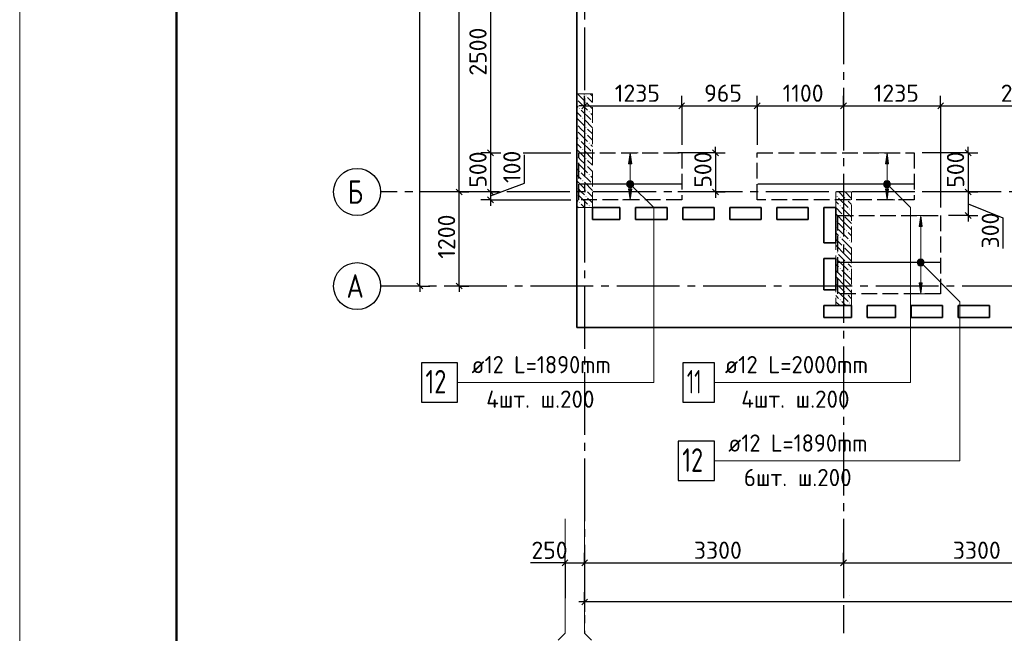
# Model space of a CAD drawing. Header units: millimetres. Extents: x 40580 to 1930067, y -240640 to 81020.
# Tile 78 of 256: x 393302 to 405850, y -224149 to -216321. Entities that reach past the tile are written whole.
import ezdxf

# ---------------------------------------------------------------- set-up
doc = ezdxf.new("R2010")
doc.units = ezdxf.units.MM
for name, pattern in [('______2', [270, 200, -70]), ('______5', [1100, 800, -100, 100, -100]), ('CENTER', [2, 1.25, -0.25, 0.25, -0.25])]:
    doc.linetypes.add(name, pattern=pattern)
for name, color, linetype, lineweight in [('Standard', 7, 'Continuous', 25), ('ДОП Верх по Х', 7, 'Continuous', 25), ('ЖБ Перекрытие верхний уровень', 7, 'Continuous', 35), ('ОСИ', 7, 'CENTER', 15), ('Позиционная метка номер позиции', 7, 'Continuous', 13), ('Примечания', 7, 'Continuous', 13)]:
    doc.layers.add(name, color=color, linetype=linetype, lineweight=lineweight)
doc.layers.add('ЖБ Пилон', color=7, linetype='______2', lineweight=13, true_color=0xa0a0a0)
doc.layers.add('Размерная выноска', color=7, linetype='Continuous')
doc.styles.add('ISOCPEUR', font='isocpeur.ttf')

msp = doc.modelspace()

# ---------------------------------------------------------------- hatches: boundary and pattern name
at = {"layer": 'ДОП Верх по Х', "linetype": 'Continuous', "lineweight": 13, "transparency": 33554687}
for points in [[(401102.9, -218159.4), (401082.9, -218019.4), (401062.9, -218159.4)], [(404375.3, -218159.4), (404355.3, -218019.4), (404335.3, -218159.4)], [(404317.8, -218419.4), (404392.8, -218419.4), (404387.5, -218400.7)], [(404317.8, -218419.4), (404387.5, -218400.7), (404323, -218400.7)], [(404323, -218438.2), (404392.8, -218419.4), (404317.8, -218419.4)], [(404323, -218400.7), (404387.5, -218400.7), (404374, -218387.2)], [(404323, -218400.7), (404374, -218387.2), (404336.5, -218387.2)], [(404323, -218438.2), (404387.5, -218438.2), (404392.8, -218419.4)], [(404336.5, -218451.7), (404387.5, -218438.2), (404323, -218438.2)], [(404336.5, -218387.2), (404374, -218387.2), (404355.3, -218381.9)], [(404336.5, -218451.7), (404374, -218451.7), (404387.5, -218438.2)], [(404374, -218451.7), (404336.5, -218451.7), (404355.3, -218456.9)], [(404804.7, -218959.4), (404784.7, -218819.4), (404764.7, -218959.4)], [(404747.2, -219419.4), (404822.2, -219419.4), (404816.9, -219400.7)], [(404747.2, -219419.4), (404816.9, -219400.7), (404752.4, -219400.7)], [(404752.4, -219438.2), (404822.2, -219419.4), (404747.2, -219419.4)], [(404752.4, -219400.7), (404816.9, -219400.7), (404803.4, -219387.2)], [(404752.4, -219400.7), (404803.4, -219387.2), (404765.9, -219387.2)], [(404752.4, -219438.2), (404816.9, -219438.2), (404822.2, -219419.4)], [(404765.9, -219451.7), (404816.9, -219438.2), (404752.4, -219438.2)], [(404765.9, -219387.2), (404803.4, -219387.2), (404784.7, -219381.9)], [(404765.9, -219451.7), (404803.4, -219451.7), (404816.9, -219438.2)], [(404803.4, -219451.7), (404765.9, -219451.7), (404784.7, -219456.9)]]:
    msp.add_hatch(color=7, dxfattribs=at).paths.add_polyline_path(points)
for points in [[(401102.9, -218479.4), (401082.9, -218619.4), (401062.9, -218479.4)], [(404375.3, -218479.4), (404355.3, -218619.4), (404335.3, -218479.4)], [(404804.7, -219679.4), (404784.7, -219819.4), (404764.7, -219679.4)]]:
    msp.add_hatch(color=7, dxfattribs=at).paths.add_polyline_path(points, flags=16)
at = {"layer": 'ЖБ Пилон', "linetype": 'Continuous', "lineweight": -3, "transparency": 33554687}
for points in [[(400401.9, -217332.8), (400405.4, -217336.3), (400401.9, -217339.8)], [(400512.4, -217296.3), (400518.9, -217289.8), (400525.4, -217296.3), (400518.9, -217302.8)], [(400432.4, -217456.3), (400438.9, -217449.8), (400445.4, -217456.3), (400438.9, -217462.8)], [(400512.4, -217376.3), (400518.9, -217369.8), (400525.4, -217376.3), (400518.9, -217382.8)], [(400472.4, -217576.3), (400478.9, -217569.8), (400485.4, -217576.3), (400478.9, -217582.8)], [(400552.4, -217496.3), (400558.9, -217489.8), (400565.4, -217496.3), (400558.9, -217502.8)], [(400401.9, -217652.8), (400405.4, -217656.3), (400401.9, -217659.8)], [(400512.4, -217696.3), (400518.9, -217689.8), (400525.4, -217696.3), (400518.9, -217702.8)], [(400592.4, -217616.3), (400598.9, -217609.8), (400601.9, -217612.8), (400601.9, -217619.8), (400598.9, -217622.8)], [(400401.9, -217732.8), (400405.4, -217736.3), (400401.9, -217739.8)], [(400512.4, -217776.3), (400518.9, -217769.8), (400525.4, -217776.3), (400518.9, -217782.8)], [(400432.4, -217856.3), (400438.9, -217849.8), (400445.4, -217856.3), (400438.9, -217862.8)], [(400552.4, -217896.3), (400558.9, -217889.8), (400565.4, -217896.3), (400558.9, -217902.8)], [(400401.9, -218052.8), (400405.4, -218056.3), (400401.9, -218059.8)], [(400472.4, -217976.3), (400478.9, -217969.8), (400485.4, -217976.3), (400478.9, -217982.8)], [(400592.4, -218016.3), (400598.9, -218009.8), (400601.9, -218012.8), (400601.9, -218019.8), (400598.9, -218022.8)], [(400401.9, -218132.8), (400405.4, -218136.3), (400401.9, -218139.8)], [(400512.4, -218096.3), (400518.9, -218089.8), (400525.4, -218096.3), (400518.9, -218102.8)], [(400512.4, -218176.3), (400518.9, -218169.8), (400525.4, -218176.3), (400518.9, -218182.8)], [(400432.4, -218256.3), (400438.9, -218249.8), (400445.4, -218256.3), (400438.9, -218262.8)], [(400552.4, -218296.3), (400558.9, -218289.8), (400565.4, -218296.3), (400558.9, -218302.8)], [(400401.9, -218452.8), (400405.4, -218456.3), (400401.9, -218459.8)], [(400472.4, -218376.3), (400478.9, -218369.8), (400485.4, -218376.3), (400478.9, -218382.8)], [(400592.4, -218416.3), (400598.9, -218409.8), (400601.9, -218412.8), (400601.9, -218419.8), (400598.9, -218422.8)], [(400401.9, -218532.8), (400405.4, -218536.3), (400401.9, -218539.8)], [(400512.4, -218496.3), (400518.9, -218489.8), (400525.4, -218496.3), (400518.9, -218502.8)], [(400512.4, -218576.3), (400518.9, -218569.8), (400525.4, -218576.3), (400518.9, -218582.8)], [(403712.4, -218576.3), (403718.9, -218569.8), (403725.4, -218576.3), (403718.9, -218582.8)], [(400432.4, -218656.3), (400438.9, -218649.8), (400445.4, -218656.3), (400438.9, -218662.8)], [(400552.4, -218696.3), (400558.9, -218689.8), (400565.4, -218696.3), (400558.9, -218702.8)], [(403752.4, -218696.3), (403758.9, -218689.8), (403765.4, -218696.3), (403758.9, -218702.8)], [(403832.4, -218616.3), (403838.9, -218609.8), (403845.4, -218616.3), (403838.9, -218622.8)], [(403792.4, -218816.3), (403798.9, -218809.8), (403805.4, -218816.3), (403798.9, -218822.8)], [(403872.4, -218736.3), (403878.9, -218729.8), (403885.4, -218736.3), (403878.9, -218742.8)], [(403712.4, -218896.3), (403718.9, -218889.8), (403725.4, -218896.3), (403718.9, -218902.8)], [(403712.4, -218976.3), (403718.9, -218969.8), (403725.4, -218976.3), (403718.9, -218982.8)], [(403752.4, -219096.3), (403758.9, -219089.8), (403765.4, -219096.3), (403758.9, -219102.8)], [(403832.4, -219016.3), (403838.9, -219009.8), (403845.4, -219016.3), (403838.9, -219022.8)], [(403792.4, -219216.3), (403798.9, -219209.8), (403805.4, -219216.3), (403798.9, -219222.8)], [(403872.4, -219136.3), (403878.9, -219129.8), (403885.4, -219136.3), (403878.9, -219142.8)], [(403712.4, -219296.3), (403718.9, -219289.8), (403725.4, -219296.3), (403718.9, -219302.8)], [(403712.4, -219376.3), (403718.9, -219369.8), (403725.4, -219376.3), (403718.9, -219382.8)], [(403832.4, -219416.3), (403838.9, -219409.8), (403845.4, -219416.3), (403838.9, -219422.8)], [(403752.4, -219496.3), (403758.9, -219489.8), (403765.4, -219496.3), (403758.9, -219502.8)], [(403872.4, -219536.3), (403878.9, -219529.8), (403885.4, -219536.3), (403878.9, -219542.8)], [(403712.4, -219696.3), (403718.9, -219689.8), (403725.4, -219696.3), (403718.9, -219702.8)], [(403792.4, -219616.3), (403798.9, -219609.8), (403805.4, -219616.3), (403798.9, -219622.8)], [(403712.4, -219776.3), (403718.9, -219769.8), (403725.4, -219776.3), (403718.9, -219782.8)], [(403832.4, -219816.3), (403838.9, -219809.8), (403845.4, -219816.3), (403838.9, -219822.8)], [(403752.4, -219896.3), (403758.9, -219889.8), (403765.4, -219896.3), (403758.9, -219902.8)], [(403872.4, -219936.3), (403878.9, -219929.8), (403885.4, -219936.3), (403878.9, -219942.8)]]:
    msp.add_hatch(color=7, dxfattribs=at).paths.add_polyline_path(points, flags=16)
at = {"layer": 'Позиционная метка номер позиции', "linetype": 'Continuous', "lineweight": 13, "transparency": 33554687}
for points in [[(401039.7, -218408), (401071.5, -218376.2), (401051.1, -218387.6)], [(401071.5, -218376.2), (401039.7, -218408), (401039.7, -218430.9)], [(401071.5, -218376.2), (401039.7, -218430.9), (401094.4, -218376.2)], [(401094.4, -218376.2), (401039.7, -218430.9), (401051.1, -218451.3)], [(401094.4, -218376.2), (401051.1, -218451.3), (401114.8, -218387.6)], [(401114.8, -218387.6), (401051.1, -218451.3), (401071.5, -218462.7)], [(401114.8, -218387.6), (401071.5, -218462.7), (401126.2, -218408)], [(401126.2, -218408), (401071.5, -218462.7), (401094.4, -218462.7)], [(401126.2, -218408), (401094.4, -218462.7), (401126.2, -218430.9)], [(401126.2, -218430.9), (401094.4, -218462.7), (401114.8, -218451.3)], [(404312, -218408), (404343.8, -218376.2), (404323.5, -218387.6)], [(404343.8, -218376.2), (404312, -218408), (404312, -218430.9)], [(404343.8, -218376.2), (404312, -218430.9), (404366.7, -218376.2)], [(404366.7, -218376.2), (404312, -218430.9), (404323.5, -218451.3)], [(404366.7, -218376.2), (404323.5, -218451.3), (404387.1, -218387.6)], [(404387.1, -218387.6), (404323.5, -218451.3), (404343.8, -218462.7)], [(404387.1, -218387.6), (404343.8, -218462.7), (404398.5, -218408)], [(404398.5, -218408), (404343.8, -218462.7), (404366.7, -218462.7)], [(404398.5, -218408), (404366.7, -218462.7), (404398.5, -218430.9)], [(404398.5, -218430.9), (404366.7, -218462.7), (404387.1, -218451.3)], [(404741.4, -219408), (404773.2, -219376.2), (404752.9, -219387.6)], [(404773.2, -219376.2), (404741.4, -219408), (404741.4, -219430.9)], [(404773.2, -219376.2), (404741.4, -219430.9), (404796.1, -219376.2)], [(404796.1, -219376.2), (404741.4, -219430.9), (404752.9, -219451.3)], [(404796.1, -219376.2), (404752.9, -219451.3), (404816.5, -219387.6)], [(404816.5, -219387.6), (404752.9, -219451.3), (404773.2, -219462.7)], [(404816.5, -219387.6), (404773.2, -219462.7), (404828, -219408)], [(404828, -219408), (404773.2, -219462.7), (404796.1, -219462.7)], [(404828, -219408), (404796.1, -219462.7), (404828, -219430.9)], [(404828, -219430.9), (404796.1, -219462.7), (404816.5, -219451.3)]]:
    msp.add_hatch(color=7, dxfattribs=at).paths.add_polyline_path(points)

# ---------------------------------------------------------------- linework, layer by layer
at = {"layer": 'Standard', "color": 7, "linetype": 'Continuous', "lineweight": -3, "transparency": 33554687}
for p, q in [((398901.9, -218519.4), (398901.9, -213019.4)), ((399301.9, -215519.4), (399301.9, -218019.4)), ((400501.9, -217419.4), (400426.9, -217419.4)), ((400501.9, -217419.4), (401738.9, -217419.4)), ((401738.9, -217419.4), (402701.9, -217419.4)), ((402701.9, -217419.4), (403801.9, -217419.4)), ((403801.9, -217419.4), (405038.9, -217419.4)), ((405038.9, -217419.4), (407101.9, -217419.4)), ((402169, -218019.4), (402169, -217944.4)), ((405388.9, -218019.4), (405388.9, -217944.4)), ((399301.9, -218019.4), (399301.9, -218519.4)), ((399735, -218405.1), (399735, -218045.4)), ((402169, -218019.4), (402169, -218519.4)), ((405388.9, -218019.4), (405388.9, -218519.4)), ((399301.9, -218569.4), (399735, -218405.1)), ((399301.9, -218519.4), (399301.9, -218619.4)), ((402169, -218519.4), (402169, -218594.4)), ((399301.9, -218619.4), (399301.9, -218694.4)), ((405388.9, -218669.4), (405832.2, -218848.2)), ((405388.9, -218819.4), (405388.9, -218894.4)), ((405832.2, -218848.2), (405832.2, -219239.2)), ((398401.9, -219719.4), (398401.9, -219794.4)), ((398901.9, -219719.4), (398901.9, -219794.4)), ((400251.9, -223249.4), (400176.9, -223249.4)), ((400251.9, -223249.4), (400501.9, -223249.4)), ((400501.9, -223249.4), (403801.9, -223249.4)), ((403801.9, -223249.4), (407101.9, -223249.4)), ((400501.9, -223749.4), (400426.9, -223749.4)), ((442581.9, -223749.4), (400501.9, -223749.4))]:
    msp.add_line(p, q, dxfattribs=at)
at = {"layer": 'Standard', "color": 251, "linetype": 'Continuous', "lineweight": -3, "true_color": 0x656565, "transparency": 33554687}
for p, q in [((400501.9, -217419.4), (400501.9, -217294.4)), ((401738.9, -217419.4), (401738.9, -217294.4)), ((402701.9, -217419.4), (402701.9, -217294.4)), ((403801.9, -217419.4), (403801.9, -217294.4)), ((405038.9, -217419.4), (405038.9, -217294.4)), ((400501.9, -217419.4), (400501.9, -217544.4)), ((400501.9, -217419.4), (400501.9, -217419.4)), ((401738.9, -217419.4), (401738.9, -217544.4)), ((401738.9, -217419.4), (401738.9, -217919.4)), ((402701.9, -217419.4), (402701.9, -217544.4)), ((402701.9, -217419.4), (402701.9, -217919.4)), ((403801.9, -217419.4), (403801.9, -217544.4)), ((403801.9, -217419.4), (403801.9, -217429.9)), ((405038.9, -217419.4), (405038.9, -217544.4)), ((405038.9, -217419.4), (405038.9, -218719.4)), ((399301.9, -218019.4), (399176.9, -218019.4)), ((399301.9, -218019.4), (399426.9, -218019.4)), ((399301.9, -218019.4), (399433, -218019.4)), ((399718, -218019.4), (400326.9, -218019.4)), ((402169, -218019.4), (401688.9, -218019.4)), ((402169, -218019.4), (402044, -218019.4)), ((402169, -218019.4), (402294, -218019.4)), ((405388.9, -218019.4), (404801.9, -218019.4)), ((405388.9, -218019.4), (405263.9, -218019.4)), ((405388.9, -218019.4), (405513.9, -218019.4)), ((398901.9, -218519.4), (398776.9, -218519.4)), ((398901.9, -218519.4), (399026.9, -218519.4)), ((398901.9, -218519.4), (398901.9, -218519.4)), ((399301.9, -218519.4), (399176.9, -218519.4)), ((399301.9, -218519.4), (399426.9, -218519.4)), ((399301.9, -218519.4), (399301.9, -218519.4)), ((402169, -218519.4), (401688.9, -218519.4)), ((402169, -218519.4), (402044, -218519.4)), ((402169, -218519.4), (402294, -218519.4)), ((405388.9, -218519.4), (405263.9, -218519.4)), ((405388.9, -218519.4), (405513.9, -218519.4)), ((399301.9, -218619.4), (399176.9, -218619.4)), ((399301.9, -218619.4), (399426.9, -218619.4)), ((399301.9, -218619.4), (400326.9, -218619.4)), ((405388.9, -218819.4), (405138.9, -218819.4)), ((405388.9, -218819.4), (405263.9, -218819.4)), ((405388.9, -218819.4), (405513.9, -218819.4)), ((398401.9, -219719.4), (398276.9, -219719.4)), ((398401.9, -219719.4), (398526.9, -219719.4)), ((398401.9, -219719.4), (398401.9, -219719.4)), ((398901.9, -219719.4), (398776.9, -219719.4)), ((398901.9, -219719.4), (399026.9, -219719.4)), ((398901.9, -219719.4), (398901.9, -219719.4)), ((400251.9, -223249.4), (400251.9, -223124.4)), ((400501.9, -223249.4), (400501.9, -223124.4)), ((403801.9, -223249.4), (403801.9, -223124.4)), ((400251.9, -223249.4), (400251.9, -223374.4)), ((400251.9, -223249.4), (400251.9, -223701.7)), ((400501.9, -223249.4), (400501.9, -223374.4)), ((400501.9, -223249.4), (400501.9, -223701.7)), ((403801.9, -223249.4), (403801.9, -223374.4)), ((403801.9, -223249.4), (403801.9, -223701.7)), ((400501.9, -223749.4), (400501.9, -223624.4)), ((400501.9, -223749.4), (400501.9, -223874.4)), ((400501.9, -223749.4), (400501.9, -223749.4))]:
    msp.add_line(p, q, dxfattribs=at)
at = {"layer": 'Standard', "color": 7, "linetype": 'Continuous', "lineweight": 25, "transparency": 33554687}
for p, q in [((400464.4, -217456.9), (400539.4, -217381.9)), ((401701.4, -217456.9), (401776.4, -217381.9)), ((402664.4, -217456.9), (402739.4, -217381.9)), ((403764.4, -217456.9), (403839.4, -217381.9)), ((405001.4, -217456.9), (405076.4, -217381.9)), ((399264.4, -217981.9), (399339.4, -218056.9)), ((402131.5, -217981.9), (402206.5, -218056.9)), ((405351.4, -217981.9), (405426.4, -218056.9)), ((398939.4, -218556.9), (398864.4, -218481.9)), ((399264.4, -218481.9), (399339.4, -218556.9)), ((399264.4, -218581.9), (399339.4, -218656.9)), ((402131.5, -218481.9), (402206.5, -218556.9)), ((405351.4, -218481.9), (405426.4, -218556.9)), ((405351.4, -218781.9), (405426.4, -218856.9)), ((398439.4, -219756.9), (398364.4, -219681.9)), ((398939.4, -219756.9), (398864.4, -219681.9)), ((400214.4, -223286.9), (400289.4, -223211.9)), ((400464.4, -223286.9), (400539.4, -223211.9)), ((403764.4, -223286.9), (403839.4, -223211.9)), ((400539.4, -223711.9), (400464.4, -223786.9))]:
    msp.add_line(p, q, dxfattribs=at)
at = {"layer": 'Standard', "color": 7, "linetype": 'Continuous', "lineweight": 13, "transparency": 33554687}
for p, q in [((400251.9, -224149.4), (400251.9, -222687.4)), ((400501.9, -224149.4), (400501.9, -222687.4)), ((400251.9, -224149.4), (400164.1, -224237.3)), ((400501.9, -224149.4), (400589.8, -224237.3))]:
    msp.add_line(p, q, dxfattribs=at)
msp.add_lwpolyline([(393301.9, -240119.4), (452701.9, -240119.4), (452701.9, -198119.4), (393301.9, -198119.4), (393301.9, -240119.4)], close=True, dxfattribs=at)
at = {"layer": 'Standard', "color": 7, "linetype": 'Continuous', "lineweight": 50, "transparency": 33554687}
msp.add_lwpolyline([(395301.9, -198619.4), (452201.9, -198619.4), (452201.9, -239619.4), (395301.9, -239619.4), (395301.9, -198619.4)], close=True, dxfattribs=at)
at = {"layer": 'Standard', "color": 7, "linetype": 'Continuous', "lineweight": -3, "transparency": 33554687}
for points in [[(398401.9, -219719.4), (398401.9, -210883), (398401.9, -210883), (398401.9, -201219.4)], [(398901.9, -219719.4), (398901.9, -219464.2), (398901.9, -219464.2), (398901.9, -218519.4)], [(405388.9, -218519.4), (405388.9, -218558.1), (405388.9, -218558.1), (405388.9, -218643.1), (405388.9, -218643.1), (405388.9, -218819.4)]]:
    msp.add_lwpolyline(points, dxfattribs=at)
at = {"layer": 'Standard', "color": 251, "linetype": 'Continuous', "lineweight": -3, "true_color": 0x656565, "transparency": 33554687}
msp.add_lwpolyline([(405388.9, -218519.4), (405384.2, -218519.4), (405384.2, -218519.4), (404801.9, -218519.4)], dxfattribs=at)
at = {"layer": 'ДОП Верх по Х', "color": 251, "linetype": 'Continuous', "lineweight": 13, "true_color": 0x494949, "transparency": 33554687}
for p, q in [((401082.9, -218019.4), (400982.9, -218019.4)), ((401082.9, -218019.4), (401062.9, -218159.4)), ((401102.9, -218159.4), (401082.9, -218019.4)), ((401082.9, -218019.4), (401182.9, -218019.4)), ((401082.9, -218019.4), (401082.9, -218019.4)), ((404355.3, -218019.4), (404255.3, -218019.4)), ((404355.3, -218019.4), (404335.3, -218159.4)), ((404375.3, -218159.4), (404355.3, -218019.4)), ((404355.3, -218019.4), (404455.3, -218019.4)), ((404355.3, -218019.4), (404355.3, -218019.4)), ((401062.9, -218159.4), (401102.9, -218159.4)), ((401082.9, -218389.4), (401082.9, -218159.4)), ((404335.3, -218159.4), (404375.3, -218159.4)), ((404355.3, -218389.4), (404355.3, -218159.4)), ((401045.4, -218419.4), (401045.4, -218419.4)), ((401082.9, -218479.4), (401082.9, -218449.4)), ((401120.4, -218419.4), (401120.4, -218419.4)), ((404317.8, -218419.4), (404317.8, -218419.4)), ((404355.3, -218479.4), (404355.3, -218449.4)), ((404392.8, -218419.4), (404392.8, -218419.4)), ((401082.9, -218619.4), (401062.9, -218479.4)), ((401062.9, -218479.4), (401102.9, -218479.4)), ((401102.9, -218479.4), (401082.9, -218619.4)), ((404355.3, -218619.4), (404335.3, -218479.4)), ((404335.3, -218479.4), (404375.3, -218479.4)), ((404375.3, -218479.4), (404355.3, -218619.4)), ((401082.9, -218619.4), (400982.9, -218619.4)), ((401082.9, -218619.4), (401182.9, -218619.4)), ((401082.9, -218619.4), (401082.9, -218619.4)), ((404355.3, -218619.4), (404255.3, -218619.4)), ((404355.3, -218619.4), (404455.3, -218619.4)), ((404355.3, -218619.4), (404355.3, -218619.4)), ((404784.7, -218819.4), (404684.7, -218819.4)), ((404784.7, -218819.4), (404764.7, -218959.4)), ((404804.7, -218959.4), (404784.7, -218819.4)), ((404784.7, -218819.4), (404884.7, -218819.4)), ((404784.7, -218819.4), (404784.7, -218819.4)), ((404764.7, -218959.4), (404804.7, -218959.4)), ((404784.7, -219389.4), (404784.7, -218959.4)), ((404747.2, -219419.4), (404747.2, -219419.4)), ((404784.7, -219679.4), (404784.7, -219449.4)), ((404822.2, -219419.4), (404822.2, -219419.4)), ((404784.7, -219819.4), (404764.7, -219679.4)), ((404764.7, -219679.4), (404804.7, -219679.4)), ((404804.7, -219679.4), (404784.7, -219819.4)), ((404784.7, -219819.4), (404684.7, -219819.4)), ((404784.7, -219819.4), (404884.7, -219819.4)), ((404784.7, -219819.4), (404784.7, -219819.4))]:
    msp.add_line(p, q, dxfattribs=at)
at = {"layer": 'ДОП Верх по Х', "color": 7, "linetype": 'Continuous', "lineweight": -3, "transparency": 33554687}
for p, q in [((401732.9, -218419.4), (400432.9, -218419.4)), ((404695.9, -218419.4), (402707.9, -218419.4)), ((405032.9, -219419.4), (403732.9, -219419.4))]:
    msp.add_line(p, q, dxfattribs=at)
at = {"layer": 'ДОП Верх по Х', "color": 7, "linetype": 'Continuous', "lineweight": 13, "transparency": 33554687}
for p, q in [((399040.9, -220949.4), (401082.9, -220949.4)), ((402269.3, -220949.4), (404355.3, -220949.4)), ((402313.3, -221949.4), (404355.3, -221949.4))]:
    msp.add_line(p, q, dxfattribs=at)
at = {"layer": 'ДОП Верх по Х', "color": 7, "linetype": 'Continuous', "lineweight": 25, "transparency": 33554687}
for points in [[(398422.9, -221199.4), (398882.9, -221199.4), (398882.9, -220699.4), (398422.9, -220699.4), (398422.9, -221199.4)], [(401755.3, -221199.4), (402155.3, -221199.4), (402155.3, -220699.4), (401755.3, -220699.4), (401755.3, -221199.4)], [(401695.3, -222199.4), (402155.3, -222199.4), (402155.3, -221699.4), (401695.3, -221699.4), (401695.3, -222199.4)]]:
    msp.add_lwpolyline(points, dxfattribs=at)
at = {"layer": 'ДОП Верх по Х', "color": 251, "linetype": 'Continuous', "lineweight": 13, "true_color": 0x494949, "transparency": 33554687}
for centre in [(404355.3, -218419.4), (404784.7, -219419.4)]:
    msp.add_circle(centre, 37.5, dxfattribs=at)
at = {"layer": 'ЖБ Перекрытие верхний уровень', "transparency": 33554687}
for p, q in [((400401.9, -205619.4), (400401.9, -220249.4)), ((400601.9, -218869.4), (400601.9, -218719.4)), ((400601.9, -218719.4), (400951.9, -218719.4)), ((400951.9, -218719.4), (400951.9, -218869.4)), ((401151.9, -218869.4), (401151.9, -218719.4)), ((401151.9, -218719.4), (401551.9, -218719.4)), ((401551.9, -218719.4), (401551.9, -218869.4)), ((401751.9, -218869.4), (401751.9, -218719.4)), ((401751.9, -218719.4), (402151.9, -218719.4)), ((402151.9, -218719.4), (402151.9, -218869.4)), ((402351.9, -218869.4), (402351.9, -218719.4)), ((402351.9, -218719.4), (402751.9, -218719.4)), ((402751.9, -218719.4), (402751.9, -218869.4)), ((402951.9, -218869.4), (402951.9, -218719.4)), ((402951.9, -218719.4), (403351.9, -218719.4)), ((403351.9, -218719.4), (403351.9, -218869.4)), ((403551.9, -219169.4), (403551.9, -218719.4)), ((403551.9, -218719.4), (403701.9, -218719.4)), ((403701.9, -218719.4), (403701.9, -219169.4)), ((400951.9, -218869.4), (400601.9, -218869.4)), ((401551.9, -218869.4), (401151.9, -218869.4)), ((402151.9, -218869.4), (401751.9, -218869.4)), ((402751.9, -218869.4), (402351.9, -218869.4)), ((403351.9, -218869.4), (402951.9, -218869.4)), ((403701.9, -219169.4), (403551.9, -219169.4)), ((403551.9, -219769.4), (403551.9, -219369.4)), ((403551.9, -219369.4), (403701.9, -219369.4)), ((403701.9, -219369.4), (403701.9, -219769.4)), ((403701.9, -219769.4), (403551.9, -219769.4)), ((403551.9, -220119.4), (403551.9, -219969.4)), ((403551.9, -219969.4), (403901.9, -219969.4)), ((403901.9, -219969.4), (403901.9, -220119.4)), ((404101.9, -220119.4), (404101.9, -219969.4)), ((404101.9, -219969.4), (404461.9, -219969.4)), ((404461.9, -219969.4), (404461.9, -220119.4)), ((404661.9, -220119.4), (404661.9, -219969.4)), ((404661.9, -219969.4), (405061.9, -219969.4)), ((405061.9, -219969.4), (405061.9, -220119.4)), ((405261.9, -220119.4), (405261.9, -219969.4)), ((405261.9, -219969.4), (405661.9, -219969.4)), ((405661.9, -219969.4), (405661.9, -220119.4)), ((403901.9, -220119.4), (403551.9, -220119.4)), ((404461.9, -220119.4), (404101.9, -220119.4)), ((405061.9, -220119.4), (404661.9, -220119.4)), ((405661.9, -220119.4), (405261.9, -220119.4)), ((400401.9, -220249.4), (421541.9, -220249.4))]:
    msp.add_line(p, q, dxfattribs=at)
at = {"layer": 'ЖБ Пилон', "color": 253, "linetype": '______2', "lineweight": 13, "true_color": 0xa0a0a0, "transparency": 33554687}
for p, q in [((400401.9, -217269.4), (400401.9, -218719.4)), ((400601.9, -217269.4), (400401.9, -217269.4)), ((400601.9, -218719.4), (400601.9, -217269.4)), ((403701.9, -218519.4), (403701.9, -219969.4)), ((403901.9, -218519.4), (403701.9, -218519.4)), ((403901.9, -219969.4), (403901.9, -218519.4)), ((400401.9, -218719.4), (400601.9, -218719.4)), ((403701.9, -219969.4), (403901.9, -219969.4))]:
    msp.add_line(p, q, dxfattribs=at)
at = {"layer": 'ЖБ Пилон', "color": 9, "linetype": 'Continuous', "lineweight": -3, "true_color": 0xc7c7c7, "transparency": 33554687}
for p, q in [((400458.9, -217316.3), (400418.9, -217276.3)), ((400498.9, -217356.3), (400458.9, -217316.3)), ((400492, -217269.4), (400498.9, -217276.3)), ((400538.9, -217316.3), (400601.9, -217379.3)), ((400601.9, -217299.3), (400572, -217269.4)), ((400401.9, -217419.4), (400418.9, -217436.3)), ((400418.9, -217356.3), (400538.9, -217476.3)), ((400538.9, -217396.3), (400601.9, -217459.3)), ((400401.9, -217499.4), (400458.9, -217556.3)), ((400401.9, -217579.3), (400498.9, -217676.3)), ((400458.9, -217476.3), (400578.9, -217596.3)), ((400601.9, -217539.3), (400578.9, -217516.3)), ((400458.9, -217716.3), (400418.9, -217676.3)), ((400601.9, -217699.3), (400498.9, -217596.3)), ((400401.9, -217819.4), (400418.9, -217836.3)), ((400418.9, -217756.3), (400538.9, -217876.3)), ((400498.9, -217756.3), (400458.9, -217716.3)), ((400538.9, -217716.3), (400601.9, -217779.3)), ((400538.9, -217796.3), (400601.9, -217859.3)), ((400401.9, -217899.4), (400458.9, -217956.3)), ((400458.9, -217876.3), (400578.9, -217996.3)), ((400601.9, -217939.3), (400578.9, -217916.3)), ((400401.9, -217979.3), (400498.9, -218076.3)), ((400458.9, -218116.3), (400418.9, -218076.3)), ((400601.9, -218099.3), (400498.9, -217996.3)), ((400418.9, -218156.3), (400538.9, -218276.3)), ((400498.9, -218156.3), (400458.9, -218116.3)), ((400538.9, -218116.3), (400601.9, -218179.3)), ((400538.9, -218196.3), (400601.9, -218259.3)), ((400401.9, -218219.4), (400418.9, -218236.3)), ((400401.9, -218299.4), (400458.9, -218356.3)), ((400458.9, -218276.3), (400578.9, -218396.3)), ((400601.9, -218339.3), (400578.9, -218316.3)), ((400401.9, -218379.3), (400498.9, -218476.3)), ((400601.9, -218499.3), (400498.9, -218396.3)), ((400458.9, -218516.3), (400418.9, -218476.3)), ((400418.9, -218556.3), (400538.9, -218676.3)), ((400498.9, -218556.3), (400458.9, -218516.3)), ((400538.9, -218516.3), (400601.9, -218579.3)), ((403742, -218519.4), (403818.9, -218596.3)), ((403822, -218519.4), (403898.9, -218596.3)), ((400401.9, -218619.4), (400418.9, -218636.3)), ((400401.9, -218699.4), (400422, -218719.4)), ((400458.9, -218676.3), (400502, -218719.4)), ((400538.9, -218596.3), (400601.9, -218659.3)), ((400582, -218719.4), (400578.9, -218716.3)), ((403701.9, -218639.3), (403738.9, -218676.3)), ((403738.9, -218596.3), (403858.9, -218716.3)), ((403898.9, -218836.3), (403778.9, -218716.3)), ((403898.9, -218676.3), (403858.9, -218636.3)), ((403901.9, -218679.3), (403898.9, -218676.3)), ((403701.9, -218719.3), (403778.9, -218796.3)), ((403818.9, -218916.3), (403701.9, -218799.3)), ((403818.9, -218836.3), (403898.9, -218916.3)), ((403898.9, -218756.3), (403901.9, -218759.3)), ((403898.9, -218836.3), (403901.9, -218839.3)), ((403738.9, -218916.3), (403818.9, -218996.3)), ((403818.9, -218916.3), (403898.9, -218996.3)), ((403898.9, -218916.3), (403901.9, -218919.3)), ((403701.9, -219039.3), (403738.9, -219076.3)), ((403738.9, -218996.3), (403858.9, -219116.3)), ((403898.9, -219076.3), (403858.9, -219036.3)), ((403901.9, -219079.3), (403898.9, -219076.3)), ((403701.9, -219119.3), (403778.9, -219196.3)), ((403818.9, -219316.3), (403701.9, -219199.3)), ((403898.9, -219236.3), (403778.9, -219116.3)), ((403898.9, -219156.3), (403901.9, -219159.3)), ((403738.9, -219316.3), (403818.9, -219396.3)), ((403818.9, -219236.3), (403898.9, -219316.3)), ((403818.9, -219316.3), (403898.9, -219396.3)), ((403898.9, -219236.3), (403901.9, -219239.3)), ((403898.9, -219316.3), (403901.9, -219319.3)), ((403701.9, -219439.3), (403738.9, -219476.3)), ((403738.9, -219396.3), (403858.9, -219516.3)), ((403898.9, -219476.3), (403858.9, -219436.3)), ((403701.9, -219519.3), (403778.9, -219596.3)), ((403898.9, -219636.3), (403778.9, -219516.3)), ((403901.9, -219479.3), (403898.9, -219476.3)), ((403898.9, -219556.3), (403901.9, -219559.3)), ((403818.9, -219716.3), (403701.9, -219599.3)), ((403738.9, -219716.3), (403818.9, -219796.3)), ((403818.9, -219636.3), (403898.9, -219716.3)), ((403818.9, -219716.3), (403898.9, -219796.3)), ((403898.9, -219636.3), (403901.9, -219639.3)), ((403898.9, -219716.3), (403901.9, -219719.3)), ((403701.9, -219839.3), (403738.9, -219876.3)), ((403738.9, -219796.3), (403858.9, -219916.3)), ((403898.9, -219876.3), (403858.9, -219836.3)), ((403701.9, -219919.3), (403752, -219969.4)), ((403832, -219969.4), (403778.9, -219916.3)), ((403901.9, -219879.3), (403898.9, -219876.3)), ((403898.9, -219956.3), (403901.9, -219959.3))]:
    msp.add_line(p, q, dxfattribs=at)
at = {"layer": 'ОСИ', "color": 8, "linetype": '______5', "lineweight": -3, "transparency": 33554687}
for p, q in [((400501.9, -204319.4), (400501.9, -224149.4)), ((403801.9, -205089.4), (403801.9, -224149.4)), ((443211.9, -218519.4), (397901.9, -218519.4)), ((443511.9, -219719.4), (397901.9, -219719.4)), ((403875.8, -223663.3), (403875.8, -223663.3))]:
    msp.add_line(p, q, dxfattribs=at)
at = {"layer": 'ОСИ', "color": 7, "linetype": 'Continuous', "lineweight": -3, "transparency": 33554687}
for centre in [(397601.9, -218519.4), (397601.9, -219719.4)]:
    msp.add_circle(centre, 300, dxfattribs=at)
at = {"layer": 'Позиционная метка номер позиции', "color": 7, "linetype": 'Continuous', "lineweight": 13, "transparency": 33554687}
for p, q in [((401051.1, -218387.6), (401051.1, -218387.6)), ((401051.1, -218451.3), (401051.1, -218451.3)), ((401114.8, -218387.6), (401114.8, -218387.6)), ((401114.8, -218451.3), (401114.8, -218451.3)), ((404323.5, -218387.6), (404323.5, -218387.6)), ((404323.5, -218451.3), (404323.5, -218451.3)), ((404387.1, -218387.6), (404387.1, -218387.6)), ((404387.1, -218451.3), (404387.1, -218451.3)), ((404752.9, -219387.6), (404752.9, -219387.6)), ((404752.9, -219451.3), (404752.9, -219451.3)), ((404816.5, -219387.6), (404816.5, -219387.6)), ((404816.5, -219451.3), (404816.5, -219451.3))]:
    msp.add_line(p, q, dxfattribs=at)
for points in [[(401082.9, -218419.4), (401382.9, -218719.4), (401382.9, -220949.4), (398882.9, -220949.4)], [(404355.3, -218419.4), (404655.3, -218719.4), (404655.3, -220949.4), (402155.3, -220949.4)], [(404784.7, -219419.4), (405284.7, -219919.4), (405284.7, -221949.4), (402155.3, -221949.4)]]:
    msp.add_lwpolyline(points, dxfattribs=at)
for centre in [(401082.9, -218419.4), (404355.3, -218419.4), (404784.7, -219419.4)]:
    msp.add_circle(centre, 45, dxfattribs=at)
at = {"layer": 'Примечания', "color": 7, "linetype": '______2', "lineweight": -3, "transparency": 33554687}
for p, q in [((400426.9, -218019.4), (401738.9, -218019.4)), ((400426.9, -218619.4), (400426.9, -218019.4)), ((401738.9, -218019.4), (401738.9, -218619.4)), ((402701.9, -218019.4), (404701.9, -218019.4)), ((402701.9, -218619.4), (402701.9, -218019.4)), ((404701.9, -218019.4), (404701.9, -218619.4)), ((401738.9, -218619.4), (400426.9, -218619.4)), ((404701.9, -218619.4), (402701.9, -218619.4)), ((403726.9, -218819.4), (405038.9, -218819.4)), ((403726.9, -219819.4), (403726.9, -218819.4)), ((405038.9, -218819.4), (405038.9, -219819.4)), ((405038.9, -219819.4), (403726.9, -219819.4))]:
    msp.add_line(p, q, dxfattribs=at)
at = {"layer": 'Размерная выноска', "color": 7, "linetype": 'Continuous', "lineweight": -3, "transparency": 33554687}
msp.add_line((400251.9, -223249.4), (399811.9, -223249.4), dxfattribs=at)

# ---------------------------------------------------------------- texts
at = {"layer": 'Standard', "color": 7, "linetype": 'Continuous', "lineweight": 25, "transparency": 33554687, "char_height": 220, "attachment_point": 7, "rotation": 90, "style": 'ISOCPEUR'}
for s, insert, width in [('2500', (399251.9, -217035.3), 657.046), ('100', (399684.9, -218405.1), 485.073), ('500', (399251.9, -218464.9), 516.396), ('500', (402119, -218464.9), 516.396), ('500', (405338.9, -218464.9), 516.396), ('1200', (398851.9, -219369.7), 625.735), ('300', (405782.1, -219239.2), 516.39)]:
    msp.add_mtext(s, dxfattribs=dict(at, insert=insert, width=width))
at = {"layer": 'Standard', "color": 7, "linetype": 'Continuous', "lineweight": 25, "transparency": 33554687, "char_height": 220, "attachment_point": 7, "style": 'ISOCPEUR'}
for s, insert, width in [('1235', (400885.9, -217369.4), 594.589), ('965', (402025, -217369.4), 516.39), ('1100', (403025.2, -217369.4), 578.854), ('1235', (404185.9, -217369.4), 594.589), ('2065', (405804.7, -217369.4), 657.046), ('250', (399823.4, -223199.4), 516.396), ('3300', (401893.9, -223199.4), 641.464), ('3300', (405193.9, -223199.4), 641.464)]:
    msp.add_mtext(s, dxfattribs=dict(at, insert=insert, width=width))
at = {"layer": 'ДОП Верх по Х', "color": 7, "linetype": 'Continuous', "lineweight": 13, "transparency": 33554687, "attachment_point": 7, "style": 'ISOCPEUR'}
for s, insert, char_height, width in [('\\W0.94;ø12 L=1890mm ', (399060.9, -220832.1), 220, 2105.673), ('\\W0.96;ø12 L=2000mm ', (402289.3, -220832.1), 220, 2152.018), ('\\W0.75;12', (398472.9, -221089.4), 300, 472.649), ('\\W0.62;11', (401805.3, -221089.4), 300, 393.75), ('\\W0.97;4шт. ш.200 ', (399247.9, -221272.1), 220, 1735.056), ('\\W0.97;4шт. ш.200 ', (402498.3, -221272.1), 220, 1735.063), ('\\W0.94;ø12 L=1890mm ', (402333.3, -221832.1), 220, 2105.666), ('\\W0.75;12', (401745.3, -222089.4), 300, 472.641), ('\\W0.97;6шт. ш.200 ', (402531.3, -222272.1), 220, 1713.197)]:
    msp.add_mtext(s, dxfattribs=dict(at, insert=insert, char_height=char_height, width=width))
at = {"layer": 'ОСИ', "color": 7, "linetype": 'Continuous', "lineweight": 25, "transparency": 33554687, "char_height": 300, "attachment_point": 7, "style": 'ISOCPEUR'}
for s, insert, width in [('\\W0.80;Б', (397481.9, -218669.4), 359.83), ('\\W0.82;А', (397466.9, -219869.4), 392.649)]:
    msp.add_mtext(s, dxfattribs=dict(at, insert=insert, width=width))

doc.saveas('drawing.dxf')
